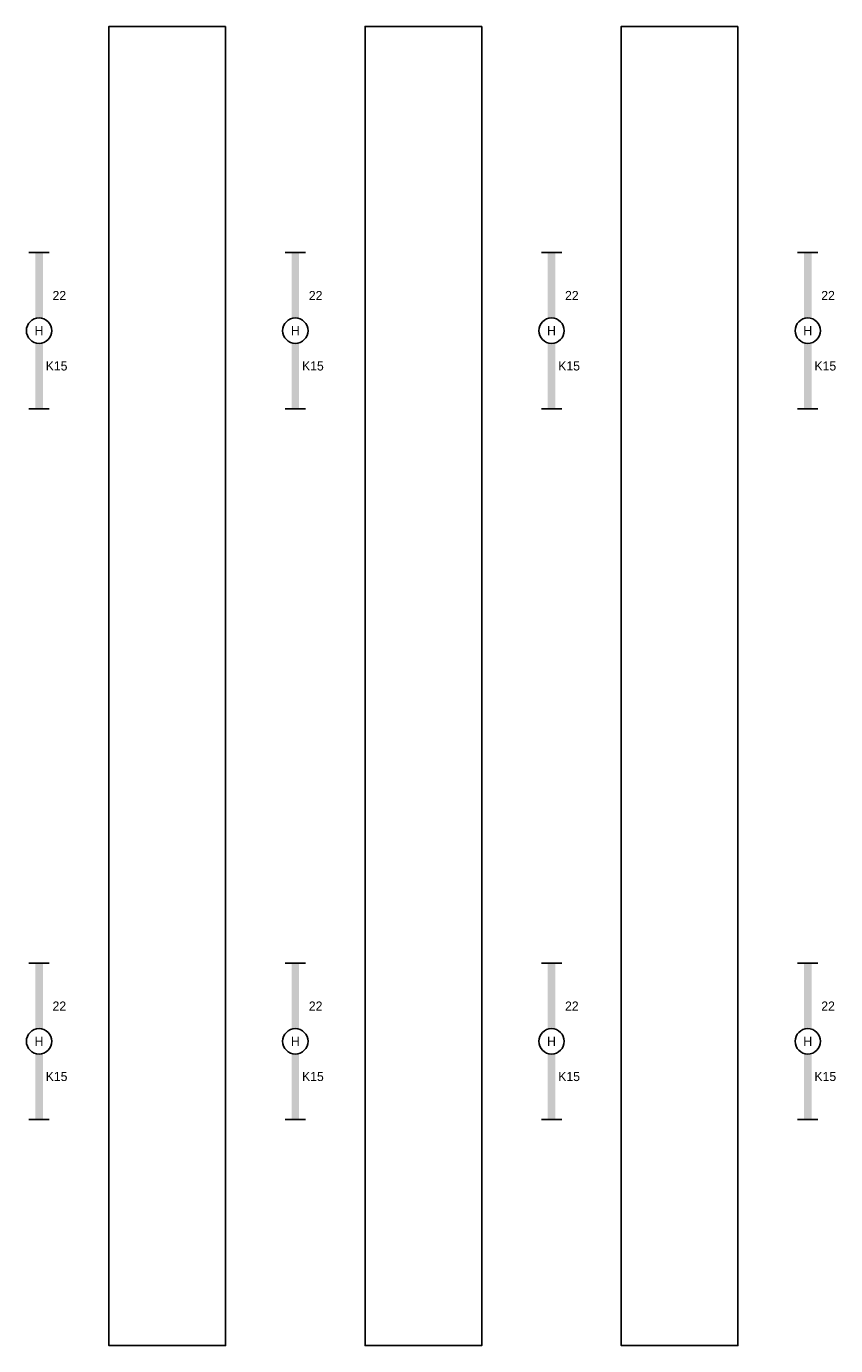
# Model space of a CAD drawing. Header units: millimetres. Extents: x -4918 to 66616, y -2793 to 36146.
# Tile 13 of 25: x 19245 to 27221, y 20271 to 33271. Entities that reach past the tile are written whole.
import ezdxf
from ezdxf.enums import TextEntityAlignment as Align

# ---------------------------------------------------------------- set-up
doc = ezdxf.new("R2010")
doc.units = ezdxf.units.MM
doc.header["$LTSCALE"] = 100
doc.layers.add('EL6311--', color=3, linetype='Continuous')
doc.layers.add('WL561---', color=4, linetype='Continuous')
doc.styles.add('BURO-018', font='BUROFONT.shx', dxfattribs={"height": 90})

# ---------------------------------------------------------------- blocks, each defined once
blk = doc.blocks.new('*U188')
at = {"color": 0}
for p, q in [((-15.4, 2), (-15.4, -2)), ((15.4, 2), (15.4, -2))]:
    blk.add_line(p, q, dxfattribs=at)
at = {"color": 0, "linetype": 'Continuous'}
blk.add_circle((0, 0), 2.5, dxfattribs=at)
at = {"color": 0}
for points in [[(-2.5, 0.75), (-15.4, 0.75), (-2.5, -0.75), (-15.4, -0.75)], [(2.5, 0.75), (15.4, 0.75), (2.5, -0.75), (15.4, -0.75)]]:
    blk.add_solid(points, dxfattribs=at)
at = {"color": 0, "linetype": 'Continuous', "style": 'BURO-018'}
for tag, p in [('PANEL', (0, 8)), ('CIRCUIT', (0, 5)), ('SUBCIRCUIT', (4.5, 5)), ('LIGHTFIXTURECODE', (0, 0)), ('SWITCHCODE', (4.5, -3))]:
    blk.add_attdef(tag, text='', height=1.8, dxfattribs=at).set_placement(p, align=Align.MIDDLE)
blk = doc.blocks.new('*U189')
at = {"color": 0}
for p, q in [((-15.4, 2), (-15.4, -2)), ((15.4, 2), (15.4, -2))]:
    blk.add_line(p, q, dxfattribs=at)
at = {"color": 0, "linetype": 'Continuous'}
blk.add_circle((0, 0), 2.5, dxfattribs=at)
at = {"color": 0}
for points in [[(-2.5, 0.75), (-15.4, 0.75), (-2.5, -0.75), (-15.4, -0.75)], [(2.5, 0.75), (15.4, 0.75), (2.5, -0.75), (15.4, -0.75)]]:
    blk.add_solid(points, dxfattribs=at)
at = {"color": 0, "linetype": 'Continuous', "style": 'BURO-018'}
for tag, p in [('PANEL', (0, 8)), ('CIRCUIT', (0, 5)), ('SUBCIRCUIT', (4.5, 5)), ('LIGHTFIXTURECODE', (0, 0)), ('SWITCHCODE', (4.5, -3))]:
    blk.add_attdef(tag, text='', height=1.8, dxfattribs=at).set_placement(p, align=Align.MIDDLE)
blk = doc.blocks.new('*U190')
at = {"color": 0}
for p, q in [((-15.4, 2), (-15.4, -2)), ((15.4, 2), (15.4, -2))]:
    blk.add_line(p, q, dxfattribs=at)
at = {"color": 0, "linetype": 'Continuous'}
blk.add_circle((0, 0), 2.5, dxfattribs=at)
at = {"color": 0}
for points in [[(-2.5, 0.75), (-15.4, 0.75), (-2.5, -0.75), (-15.4, -0.75)], [(2.5, 0.75), (15.4, 0.75), (2.5, -0.75), (15.4, -0.75)]]:
    blk.add_solid(points, dxfattribs=at)
at = {"color": 0, "linetype": 'Continuous', "style": 'BURO-018'}
for tag, p in [('PANEL', (0, 8)), ('CIRCUIT', (0, 5)), ('SUBCIRCUIT', (4.5, 5)), ('LIGHTFIXTURECODE', (0, 0)), ('SWITCHCODE', (4.5, -3))]:
    blk.add_attdef(tag, text='', height=1.8, dxfattribs=at).set_placement(p, align=Align.MIDDLE)
blk = doc.blocks.new('*U191')
at = {"color": 0}
for p, q in [((-15.4, 2), (-15.4, -2)), ((15.4, 2), (15.4, -2))]:
    blk.add_line(p, q, dxfattribs=at)
at = {"color": 0, "linetype": 'Continuous'}
blk.add_circle((0, 0), 2.5, dxfattribs=at)
at = {"color": 0}
for points in [[(-2.5, 0.75), (-15.4, 0.75), (-2.5, -0.75), (-15.4, -0.75)], [(2.5, 0.75), (15.4, 0.75), (2.5, -0.75), (15.4, -0.75)]]:
    blk.add_solid(points, dxfattribs=at)
at = {"color": 0, "linetype": 'Continuous', "style": 'BURO-018'}
for tag, p in [('PANEL', (0, 8)), ('CIRCUIT', (0, 5)), ('SUBCIRCUIT', (4.5, 5)), ('LIGHTFIXTURECODE', (0, 0)), ('SWITCHCODE', (4.5, -3))]:
    blk.add_attdef(tag, text='', height=1.8, dxfattribs=at).set_placement(p, align=Align.MIDDLE)
blk = doc.blocks.new('*U196')
at = {"color": 0}
for p, q in [((-15.4, 2), (-15.4, -2)), ((15.4, 2), (15.4, -2))]:
    blk.add_line(p, q, dxfattribs=at)
at = {"color": 0, "linetype": 'Continuous'}
blk.add_circle((0, 0), 2.5, dxfattribs=at)
at = {"color": 0}
for points in [[(-2.5, 0.75), (-15.4, 0.75), (-2.5, -0.75), (-15.4, -0.75)], [(2.5, 0.75), (15.4, 0.75), (2.5, -0.75), (15.4, -0.75)]]:
    blk.add_solid(points, dxfattribs=at)
at = {"color": 0, "linetype": 'Continuous', "style": 'BURO-018'}
for tag, p in [('PANEL', (0, 8)), ('CIRCUIT', (0, 5)), ('SUBCIRCUIT', (4.5, 5)), ('LIGHTFIXTURECODE', (0, 0)), ('SWITCHCODE', (4.5, -3))]:
    blk.add_attdef(tag, text='', height=1.8, dxfattribs=at).set_placement(p, align=Align.MIDDLE)
blk = doc.blocks.new('*U197')
at = {"color": 0}
for p, q in [((-15.4, 2), (-15.4, -2)), ((15.4, 2), (15.4, -2))]:
    blk.add_line(p, q, dxfattribs=at)
at = {"color": 0, "linetype": 'Continuous'}
blk.add_circle((0, 0), 2.5, dxfattribs=at)
at = {"color": 0}
for points in [[(-2.5, 0.75), (-15.4, 0.75), (-2.5, -0.75), (-15.4, -0.75)], [(2.5, 0.75), (15.4, 0.75), (2.5, -0.75), (15.4, -0.75)]]:
    blk.add_solid(points, dxfattribs=at)
at = {"color": 0, "linetype": 'Continuous', "style": 'BURO-018'}
for tag, p in [('PANEL', (0, 8)), ('CIRCUIT', (0, 5)), ('SUBCIRCUIT', (4.5, 5)), ('LIGHTFIXTURECODE', (0, 0)), ('SWITCHCODE', (4.5, -3))]:
    blk.add_attdef(tag, text='', height=1.8, dxfattribs=at).set_placement(p, align=Align.MIDDLE)
blk = doc.blocks.new('*U198')
at = {"color": 0}
for p, q in [((-15.4, 2), (-15.4, -2)), ((15.4, 2), (15.4, -2))]:
    blk.add_line(p, q, dxfattribs=at)
at = {"color": 0, "linetype": 'Continuous'}
blk.add_circle((0, 0), 2.5, dxfattribs=at)
at = {"color": 0}
for points in [[(-2.5, 0.75), (-15.4, 0.75), (-2.5, -0.75), (-15.4, -0.75)], [(2.5, 0.75), (15.4, 0.75), (2.5, -0.75), (15.4, -0.75)]]:
    blk.add_solid(points, dxfattribs=at)
at = {"color": 0, "linetype": 'Continuous', "style": 'BURO-018'}
for tag, p in [('PANEL', (0, 8)), ('CIRCUIT', (0, 5)), ('SUBCIRCUIT', (4.5, 5)), ('LIGHTFIXTURECODE', (0, 0)), ('SWITCHCODE', (4.5, -3))]:
    blk.add_attdef(tag, text='', height=1.8, dxfattribs=at).set_placement(p, align=Align.MIDDLE)
blk = doc.blocks.new('*U199')
at = {"color": 0}
for p, q in [((-15.4, 2), (-15.4, -2)), ((15.4, 2), (15.4, -2))]:
    blk.add_line(p, q, dxfattribs=at)
at = {"color": 0, "linetype": 'Continuous'}
blk.add_circle((0, 0), 2.5, dxfattribs=at)
at = {"color": 0}
for points in [[(-2.5, 0.75), (-15.4, 0.75), (-2.5, -0.75), (-15.4, -0.75)], [(2.5, 0.75), (15.4, 0.75), (2.5, -0.75), (15.4, -0.75)]]:
    blk.add_solid(points, dxfattribs=at)
at = {"color": 0, "linetype": 'Continuous', "style": 'BURO-018'}
for tag, p in [('PANEL', (0, 8)), ('CIRCUIT', (0, 5)), ('SUBCIRCUIT', (4.5, 5)), ('LIGHTFIXTURECODE', (0, 0)), ('SWITCHCODE', (4.5, -3))]:
    blk.add_attdef(tag, text='', height=1.8, dxfattribs=at).set_placement(p, align=Align.MIDDLE)

msp = doc.modelspace()

# ---------------------------------------------------------------- linework, layer by layer
at = {"layer": 'WL561---', "color": 252}
for points in [[(21208, 33271), (21208, 20271), (20058, 20271), (20058, 33271)], [(23733, 33271), (23733, 20271), (22583, 20271), (22583, 33271)], [(26258, 33271), (26258, 20271), (25108, 20271), (25108, 33271)]]:
    msp.add_lwpolyline(points, close=True, dxfattribs=at)

# ---------------------------------------------------------------- block references
at = {"layer": 'EL6311--', "linetype": 'Continuous'}
ref = msp.add_blockref('*U199', (19370, 30273), dxfattribs=dict(at, xscale=50.00000000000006, yscale=50.00000000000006, zscale=50.00000000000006, rotation=90.00000000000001))
ref.add_attrib('CIRCUIT', '22', dxfattribs={"layer": '0', "color": 1, "linetype": 'Continuous', "height": 90, "style": 'BURO-018'}).set_placement((19570, 30620), align=Align.MIDDLE)
ref.add_attrib('LIGHTFIXTURECODE', 'H', dxfattribs={"layer": '0', "color": 1, "linetype": 'Continuous', "height": 90, "style": 'BURO-018'}).set_placement((19370, 30273), align=Align.MIDDLE)
ref.add_attrib('SWITCHCODE', 'K15', dxfattribs={"layer": '0', "color": 1, "linetype": 'Continuous', "height": 90, "style": 'BURO-018'}).set_placement((19543, 29925), align=Align.MIDDLE)
ref = msp.add_blockref('*U198', (21896, 30273), dxfattribs=dict(at, xscale=50.00000000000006, yscale=50.00000000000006, zscale=50.00000000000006, rotation=90.00000000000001))
ref.add_attrib('CIRCUIT', '22', dxfattribs={"layer": '0', "color": 1, "linetype": 'Continuous', "height": 90, "style": 'BURO-018'}).set_placement((22096, 30620), align=Align.MIDDLE)
ref.add_attrib('LIGHTFIXTURECODE', 'H', dxfattribs={"layer": '0', "color": 1, "linetype": 'Continuous', "height": 90, "style": 'BURO-018'}).set_placement((21896, 30273), align=Align.MIDDLE)
ref.add_attrib('SWITCHCODE', 'K15', dxfattribs={"layer": '0', "color": 1, "linetype": 'Continuous', "height": 90, "style": 'BURO-018'}).set_placement((22069, 29925), align=Align.MIDDLE)
ref = msp.add_blockref('*U197', (24421, 30273), dxfattribs=dict(at, xscale=50.00000000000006, yscale=50.00000000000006, zscale=50.00000000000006, rotation=90.00000000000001))
ref.add_attrib('CIRCUIT', '22', dxfattribs={"layer": '0', "color": 1, "linetype": 'Continuous', "height": 90, "style": 'BURO-018'}).set_placement((24621, 30620), align=Align.MIDDLE)
ref.add_attrib('LIGHTFIXTURECODE', 'H', dxfattribs={"layer": '0', "color": 1, "linetype": 'Continuous', "height": 90, "style": 'BURO-018'}).set_placement((24421, 30273), align=Align.MIDDLE)
ref.add_attrib('SWITCHCODE', 'K15', dxfattribs={"layer": '0', "color": 1, "linetype": 'Continuous', "height": 90, "style": 'BURO-018'}).set_placement((24594, 29925), align=Align.MIDDLE)
ref = msp.add_blockref('*U196', (26946, 30273), dxfattribs=dict(at, xscale=50.00000000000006, yscale=50.00000000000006, zscale=50.00000000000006, rotation=90.00000000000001))
ref.add_attrib('CIRCUIT', '22', dxfattribs={"layer": '0', "color": 1, "linetype": 'Continuous', "height": 90, "style": 'BURO-018'}).set_placement((27146, 30620), align=Align.MIDDLE)
ref.add_attrib('LIGHTFIXTURECODE', 'H', dxfattribs={"layer": '0', "color": 1, "linetype": 'Continuous', "height": 90, "style": 'BURO-018'}).set_placement((26946, 30273), align=Align.MIDDLE)
ref.add_attrib('SWITCHCODE', 'K15', dxfattribs={"layer": '0', "color": 1, "linetype": 'Continuous', "height": 90, "style": 'BURO-018'}).set_placement((27119, 29925), align=Align.MIDDLE)
ref = msp.add_blockref('*U191', (19370, 23270), dxfattribs=dict(at, xscale=50.00000000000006, yscale=50.00000000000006, zscale=50.00000000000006, rotation=90.00000000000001))
ref.add_attrib('CIRCUIT', '22', dxfattribs={"layer": '0', "color": 1, "linetype": 'Continuous', "height": 90, "style": 'BURO-018'}).set_placement((19570, 23618), align=Align.MIDDLE)
ref.add_attrib('LIGHTFIXTURECODE', 'H', dxfattribs={"layer": '0', "color": 1, "linetype": 'Continuous', "height": 90, "style": 'BURO-018'}).set_placement((19370, 23270), align=Align.MIDDLE)
ref.add_attrib('SWITCHCODE', 'K15', dxfattribs={"layer": '0', "color": 1, "linetype": 'Continuous', "height": 90, "style": 'BURO-018'}).set_placement((19543, 22923), align=Align.MIDDLE)
ref = msp.add_blockref('*U190', (21896, 23270), dxfattribs=dict(at, xscale=50.00000000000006, yscale=50.00000000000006, zscale=50.00000000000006, rotation=90.00000000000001))
ref.add_attrib('CIRCUIT', '22', dxfattribs={"layer": '0', "color": 1, "linetype": 'Continuous', "height": 90, "style": 'BURO-018'}).set_placement((22096, 23618), align=Align.MIDDLE)
ref.add_attrib('LIGHTFIXTURECODE', 'H', dxfattribs={"layer": '0', "color": 1, "linetype": 'Continuous', "height": 90, "style": 'BURO-018'}).set_placement((21896, 23270), align=Align.MIDDLE)
ref.add_attrib('SWITCHCODE', 'K15', dxfattribs={"layer": '0', "color": 1, "linetype": 'Continuous', "height": 90, "style": 'BURO-018'}).set_placement((22069, 22923), align=Align.MIDDLE)
ref = msp.add_blockref('*U189', (24421, 23270), dxfattribs=dict(at, xscale=50.00000000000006, yscale=50.00000000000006, zscale=50.00000000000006, rotation=90.00000000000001))
ref.add_attrib('CIRCUIT', '22', dxfattribs={"layer": '0', "color": 1, "linetype": 'Continuous', "height": 90, "style": 'BURO-018'}).set_placement((24621, 23618), align=Align.MIDDLE)
ref.add_attrib('LIGHTFIXTURECODE', 'H', dxfattribs={"layer": '0', "color": 1, "linetype": 'Continuous', "height": 90, "style": 'BURO-018'}).set_placement((24421, 23270), align=Align.MIDDLE)
ref.add_attrib('SWITCHCODE', 'K15', dxfattribs={"layer": '0', "color": 1, "linetype": 'Continuous', "height": 90, "style": 'BURO-018'}).set_placement((24594, 22923), align=Align.MIDDLE)
ref = msp.add_blockref('*U188', (26946, 23270), dxfattribs=dict(at, xscale=50.00000000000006, yscale=50.00000000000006, zscale=50.00000000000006, rotation=90.00000000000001))
ref.add_attrib('CIRCUIT', '22', dxfattribs={"layer": '0', "color": 1, "linetype": 'Continuous', "height": 90, "style": 'BURO-018'}).set_placement((27146, 23618), align=Align.MIDDLE)
ref.add_attrib('LIGHTFIXTURECODE', 'H', dxfattribs={"layer": '0', "color": 1, "linetype": 'Continuous', "height": 90, "style": 'BURO-018'}).set_placement((26946, 23270), align=Align.MIDDLE)
ref.add_attrib('SWITCHCODE', 'K15', dxfattribs={"layer": '0', "color": 1, "linetype": 'Continuous', "height": 90, "style": 'BURO-018'}).set_placement((27119, 22923), align=Align.MIDDLE)

doc.saveas('drawing.dxf')
